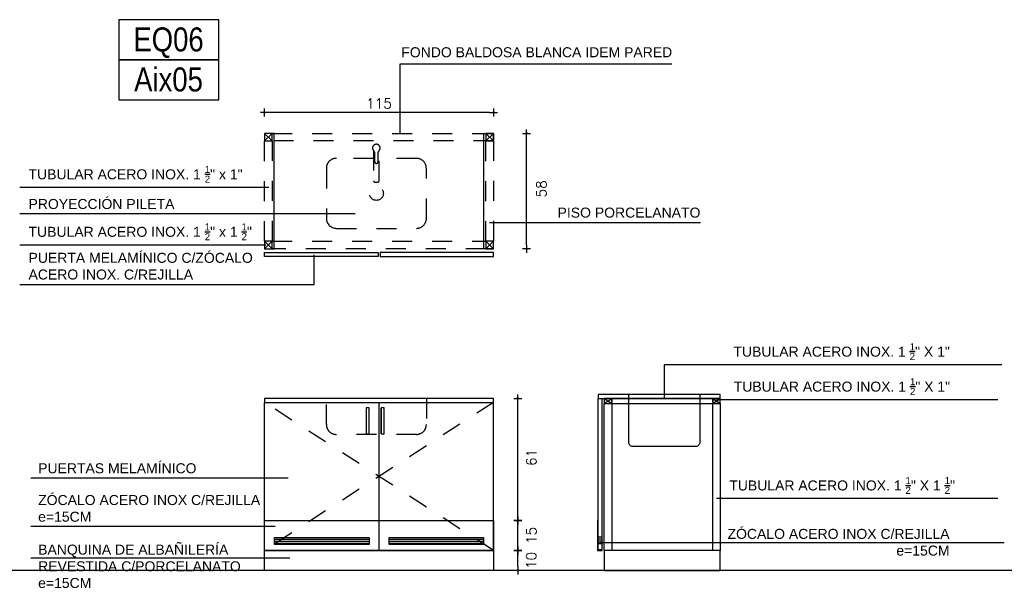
# Model space of a CAD drawing. Header units: millimetres. Extents: x -24.7 to 4, y -20.8 to -17.9.
# Tile 4 of 4: x -0.9 to 4, y -20.8 to -17.9. Entities that reach past the tile are written whole.
import ezdxf
from ezdxf.enums import TextEntityAlignment as Align

# ---------------------------------------------------------------- set-up
doc = ezdxf.new("R2010")
doc.units = ezdxf.units.MM
doc.header["$LTSCALE"] = 0.06
doc.linetypes.add('HIDDEN', pattern=[0.375, 0.25, -0.125])
doc.linetypes.add('HIDDEN2', pattern=[4.7625, 3.175, -1.5875])
for name, color, linetype in [('A PROYECCION CONT', 253, 'Continuous'), ('A PROYECCION DISC', 253, 'HIDDEN2'), ('A SANITARIO', 5, 'Continuous'), ('A-ALBA-0', 253, 'Continuous'), ('ACERO INOX', 1, 'Continuous'), ('Acot-p', 2, 'Continuous'), ('TEXTOS', 2, 'Continuous'), ('TXT CARPINTERIA', 3, 'Continuous'), ('TXT COTA', 3, 'Continuous')]:
    doc.layers.add(name, color=color, linetype=linetype)
doc.styles.add('arial', font='arial.ttf')
doc.styles.add('arial narrow', font='ARIALN.TTF', dxfattribs={"height": 0.0025})
doc.styles.add('ROMANS', font='romans.shx')
doc.dimstyles.new('ESC20', dxfattribs={"dimtxt": 0.05, "dimasz": 0.02, "dimexe": 0, "dimexo": 0, "dimgap": 0.02, "dimtad": 1, "dimtoh": 1, "dimdec": 0, "dimlfac": 100, "dimzin": 12, "dimdsep": 46, "dimtxsty": 'ROMANS', "dimblk1": 'PUNTO', "dimblk2": 'PUNTO', "dimsah": 1, "dimcen": 0, "dimse1": 1, "dimse2": 1, "dimclrd": 1, "dimclre": 1, "dimadec": 0, "dimazin": 0, "dimtfac": 0.1, "dimtdec": 0, "dimtix": 1, "dimtmove": 2, "dimatfit": 3, "dimldrblk": 'PUNTO', "dimfxl": 1, "dimtvp": 0.7, "dimtolj": 1, "dimtzin": 0, "dimarcsym": 0})

# ---------------------------------------------------------------- blocks, each defined once
blk = doc.blocks.new('TUBULAR')
blk.add_lwpolyline([(-23.4865, -19.2995), (-23.4484, -19.2995), (-23.4484, -19.2614), (-23.4865, -19.2614)], close=True)
for points in [[(-23.4865, -19.2614), (-23.4484, -19.2995)], [(-23.4484, -19.2614), (-23.4865, -19.2995)]]:
    blk.add_lwpolyline(points)
blk = doc.blocks.new('tipo equip')
blk.add_lwpolyline([(-0.25, -0.1), (0.25, -0.1), (0.25, 0.1), (-0.25, 0.1)], close=True)
at = {"color": 0, "style": 'arial narrow'}
blk.add_attdef('EQ02A', text='', height=0.12, dxfattribs=at).set_placement((-0.001, 0.0013), align=Align.MIDDLE_CENTER)
blk = doc.blocks.new('PUNTO')
for p, q in [((-1, 0), (1, 0)), ((0, 1), (0, -1))]:
    blk.add_line(p, q)
at = {"const_width": 0.3}
blk.add_lwpolyline([(-0.15, 0, 1), (0.15, 0, 1)], format="xyb", close=True, dxfattribs=at)
blk = doc.blocks.new('*D2450')
at = {"layer": 'Acot-p', "color": 8, "lineweight": -2, "transparency": 16777216}
blk.add_line((1.4461, -18.3919), (0.3407, -18.3919), dxfattribs=at)
at = {"layer": 'Defpoints', "color": 0, "transparency": 16777216}
for p in [(0.3207, -18.3919), (0.3207, -18.4961, 10), (1.4661, -18.4961, 10)]:
    blk.add_point(p, dxfattribs=at)
at = {"layer": 'Acot-p', "color": 8, "lineweight": -2, "transparency": 16777216, "xscale": 0.02, "yscale": 0.02, "zscale": 0.02, "rotation": 180}
blk.add_blockref('PUNTO', (0.3207, -18.3919), dxfattribs=at)
at = {"layer": 'Acot-p', "color": 8, "lineweight": -2, "transparency": 16777216, "xscale": 0.02, "yscale": 0.02, "zscale": 0.02}
blk.add_blockref('PUNTO', (1.4661, -18.3919), dxfattribs=at)
at = {"layer": 'Acot-p', "color": 0, "transparency": 16777216, "insert": (0.8934, -18.3469), "char_height": 0.05, "attachment_point": 5, "style": 'ROMANS'}
blk.add_mtext('\\A1;115', dxfattribs=at)
blk = doc.blocks.new('*D2451')
at = {"layer": 'Acot-p', "color": 8, "lineweight": -2, "transparency": 16777216}
blk.add_line((1.6316, -19.0536), (1.6316, -18.5161), dxfattribs=at)
at = {"layer": 'Defpoints', "color": 0, "transparency": 16777216}
for p in [(1.5246, -18.4961, -0.0005), (1.6316, -18.4961), (1.4661, -19.0736, 10.0005)]:
    blk.add_point(p, dxfattribs=at)
at = {"layer": 'Acot-p', "color": 8, "lineweight": -2, "transparency": 16777216, "xscale": 0.02, "yscale": 0.02, "zscale": 0.02}
for p, rotation in [((1.6316, -18.4961), 90), ((1.6316, -19.0736), 270)]:
    blk.add_blockref('PUNTO', p, dxfattribs=dict(at, rotation=rotation))
at = {"layer": 'Acot-p', "color": 0, "transparency": 16777216, "insert": (1.7052, -18.7736), "char_height": 0.05, "attachment_point": 5, "rotation": 90, "style": 'ROMANS'}
blk.add_mtext('\\A1;58', dxfattribs=at)
blk = doc.blocks.new('*D2452')
at = {"layer": 'Acot-p', "color": 8, "lineweight": -2, "transparency": 16777216}
blk.add_line((1.5874, -20.6611), (1.5874, -20.6011), dxfattribs=at)
at = {"layer": 'Defpoints', "color": 0, "transparency": 16777216}
for p in [(1.4661, -20.5811, 10), (1.5874, -20.5811), (1.4661, -20.6811, 10)]:
    blk.add_point(p, dxfattribs=at)
at = {"layer": 'Acot-p', "color": 8, "lineweight": -2, "transparency": 16777216, "xscale": 0.02, "yscale": 0.02, "zscale": 0.02}
for p, rotation in [((1.5874, -20.5811), 90), ((1.5874, -20.6811), 270)]:
    blk.add_blockref('PUNTO', p, dxfattribs=dict(at, rotation=rotation))
at = {"layer": 'Acot-p', "color": 0, "transparency": 16777216, "insert": (1.6549, -20.6311), "char_height": 0.05, "attachment_point": 5, "rotation": 90, "style": 'ROMANS'}
blk.add_mtext('\\A1;10', dxfattribs=at)
blk = doc.blocks.new('*D2453')
at = {"layer": 'Acot-p', "color": 8, "lineweight": -2, "transparency": 16777216}
blk.add_line((1.5874, -20.5611), (1.5874, -20.4511), dxfattribs=at)
at = {"layer": 'Defpoints', "color": 0, "transparency": 16777216}
for p in [(1.4661, -20.4311, 10), (1.5874, -20.4311), (1.4661, -20.5811, 10)]:
    blk.add_point(p, dxfattribs=at)
at = {"layer": 'Acot-p', "color": 8, "lineweight": -2, "transparency": 16777216, "xscale": 0.02, "yscale": 0.02, "zscale": 0.02}
for p, rotation in [((1.5874, -20.4311), 90), ((1.5874, -20.5811), 270)]:
    blk.add_blockref('PUNTO', p, dxfattribs=dict(at, rotation=rotation))
at = {"layer": 'Acot-p', "color": 0, "transparency": 16777216, "insert": (1.6554, -20.5061), "char_height": 0.05, "attachment_point": 5, "rotation": 90, "style": 'ROMANS'}
blk.add_mtext('\\A1;15', dxfattribs=at)
blk = doc.blocks.new('*D2454')
at = {"layer": 'Acot-p', "color": 8, "lineweight": -2, "transparency": 16777216}
blk.add_line((1.5874, -20.4111), (1.5874, -19.8411), dxfattribs=at)
at = {"layer": 'Defpoints', "color": 0, "transparency": 16777216}
for p in [(1.4661, -19.8211, 10), (1.5874, -19.8211), (1.4661, -20.4311, 10)]:
    blk.add_point(p, dxfattribs=at)
at = {"layer": 'Acot-p', "color": 8, "lineweight": -2, "transparency": 16777216, "xscale": 0.02, "yscale": 0.02, "zscale": 0.02}
for p, rotation in [((1.5874, -19.8211), 90), ((1.5874, -20.4311), 270)]:
    blk.add_blockref('PUNTO', p, dxfattribs=dict(at, rotation=rotation))
at = {"layer": 'Acot-p', "color": 0, "transparency": 16777216, "insert": (1.6554, -20.1161), "char_height": 0.05, "attachment_point": 5, "rotation": 90, "style": 'ROMANS'}
blk.add_mtext('\\A1;61', dxfattribs=at)

msp = doc.modelspace()

# ---------------------------------------------------------------- hatches: boundary and pattern name
at = {"layer": 'ACERO INOX'}
h = msp.add_hatch(dxfattribs=at)
h.set_pattern_fill('_USER', color=256, scale=0.01, pattern_type=0)
h.set_pattern_definition([(180, (27.579274, -41.492777), (-5e-18, -0.01), [])])
h.paths.add_polyline_path([(1.989, -20.5131), (2.007, -20.5131), (2.007, -20.5481), (1.989, -20.5481)])
at = {"layer": 'TXT COTA'}
h = msp.add_hatch(dxfattribs=at)
h.set_pattern_fill('_USER', color=252, scale=0.01, pattern_type=0)
h.set_pattern_definition([(180, (983.556175, 481.625376), (-5e-18, -0.01), [])])
h.paths.add_polyline_path([(0.9434, -20.5161), (1.4161, -20.5161), (1.4161, -20.5511), (0.9434, -20.5511)])
h.paths.add_polyline_path([(0.3707, -20.5161), (0.8434, -20.5161), (0.8434, -20.5511), (0.3707, -20.5511)])

# ---------------------------------------------------------------- linework, layer by layer
for p, q in [((0.3421, -18.7668, -10), (-0.9031, -18.7668, -10)), ((0.775, -18.8989, -10), (-0.9031, -18.8989, -10)), ((1.446, -18.9419, -10), (2.5015, -18.9419, -10)), ((0.3282, -19.0543, -10), (-0.9031, -19.0543, -10)), ((0.44, -20.2199, -10), (-0.848, -20.2199, -10)), ((0.3741, -20.4622, -10), (-0.848, -20.4622, -10)), ((1.9976, -20.5409, -0.0009), (4.0199, -20.5409, -0.0009)), ((0.4472, -20.6192, -10), (-0.848, -20.6192, -10))]:
    msp.add_line(p, q)
msp.add_lwpolyline([(2.3582, -18.1501), (0.9974, -18.1501), (0.9974, -18.4961)])
for points, elevation in [([(-0.9031, -19.2514), (0.5685, -19.2514), (0.5685, -19.1036)], -10), ([(4.008, -19.6533), (2.32, -19.6533), (2.32, -19.8211)], 9.9991), ([(3.988, -19.8281), (2.5816, -19.8281)], 9.9991), ([(3.988, -20.3221), (2.5816, -20.3221)], 9.9991)]:
    msp.add_lwpolyline(points, dxfattribs=dict(elevation=elevation))
at = {"layer": 'A PROYECCION CONT', "linetype": 'ByBlock'}
for p, q in [((0.3207, -20.5811), (0.3207, -19.8411)), ((0.8934, -20.5811, -0.0002), (0.8934, -19.8411)), ((1.4661, -20.5811), (1.4661, -19.8411))]:
    msp.add_line(p, q, dxfattribs=at)
at = {"layer": 'A PROYECCION CONT'}
for points, elevation in [([(0.8884, -19.1111), (0.3207, -19.1111), (0.3207, -19.0911), (0.8884, -19.0911)], 10.0005), ([(0.8984, -19.1111), (1.4661, -19.1111), (1.4661, -19.0911), (0.8984, -19.0911)], 10.0005), ([(2.6, -20.5811), (2.02, -20.5811), (2.02, -20.6811), (2.6, -20.6811)], 10)]:
    msp.add_lwpolyline(points, close=True, dxfattribs=dict(at, elevation=elevation))
at = {"layer": 'A PROYECCION CONT', "linetype": 'ByBlock'}
for points in [[(0.3207, -19.8411), (1.4661, -19.8411), (1.4661, -19.8211), (0.3207, -19.8211)], [(0.3207, -20.5811), (1.4661, -20.5811), (1.4661, -20.6811), (0.3207, -20.6811)]]:
    msp.add_lwpolyline(points, close=True, dxfattribs=at)
at = {"layer": 'A PROYECCION CONT', "linetype": 'ByBlock', "elevation": 9.9991}
msp.add_lwpolyline([(1.989, -19.8211), (2.6, -19.8211), (2.6, -19.8011), (1.989, -19.8011)], close=True, dxfattribs=at)
at = {"layer": 'A PROYECCION CONT', "elevation": 10}
msp.add_lwpolyline([(1.989, -20.5781), (1.989, -19.8211), (2.007, -19.8211), (2.007, -20.5781)], dxfattribs=at)
at = {"layer": 'A PROYECCION DISC', "linetype": 'ByBlock'}
msp.add_xline((-21.369, -20.6811), (-1, 0), dxfattribs=at)
at = {"layer": 'A PROYECCION DISC', "color": 1, "linetype": 'HIDDEN'}
for points in [[(1.4661, -18.5342), (0.3588, -18.5342), (0.3588, -18.4961), (1.4661, -18.4961)], [(0.3588, -19.0355), (0.3207, -19.0355), (0.3207, -18.5342), (0.3588, -18.5342)]]:
    msp.add_lwpolyline(points, close=True, dxfattribs=at)
at = {"layer": 'A PROYECCION DISC', "linetype": 'HIDDEN'}
msp.add_lwpolyline([(0.8721, -18.6387), (0.8721, -18.5948, 0.209966), (0.8673, -18.5837, -2.566955), (0.893, -18.5837, 0.209966), (0.8881, -18.5948), (0.8881, -18.6387, -1)], format="xyb", close=True, dxfattribs=at)
at = {"layer": 'A PROYECCION DISC', "color": 1, "linetype": 'HIDDEN'}
for points, elevation in [([(1.4661, -19.0355), (1.428, -19.0355), (1.428, -18.5342), (1.4661, -18.5342)], -0.0005), ([(0.3588, -19.0355), (1.428, -19.0355), (1.428, -19.0736), (0.3588, -19.0736)], 10.0005)]:
    msp.add_lwpolyline(points, close=True, dxfattribs=dict(at, elevation=elevation))
at = {"layer": 'A PROYECCION DISC', "linetype": 'HIDDEN'}
for points in [[(0.8661, -18.5826), (0.8661, -18.7329, 0.414214), (0.8731, -18.7399), (0.8871, -18.7399, 0.414214), (0.8941, -18.7329), (0.8941, -18.5826)], [(0.8661, -18.6211), (0.6801, -18.621, 0.414214), (0.6301, -18.671), (0.6303, -18.9211, 0.413975), (0.6803, -18.971), (1.0803, -18.9711, 0.414452), (1.1303, -18.9211), (1.1301, -18.6711, 0.414214), (1.0801, -18.6211), (0.8941, -18.6211)]]:
    msp.add_lwpolyline(points, format="xyb", dxfattribs=at)
at = {"layer": 'A PROYECCION DISC', "linetype": 'ByBlock', "elevation": 9.9991}
msp.add_lwpolyline([(2.4975, -19.8011), (2.4975, -20.0411, -0.414214), (2.4775, -20.0611), (2.1625, -20.0611, -0.414214), (2.1425, -20.0411), (2.1425, -19.8011)], format="xyb", dxfattribs=at)
at = {"layer": 'A PROYECCION DISC', "linetype": 'HIDDEN'}
msp.add_circle((0.8802, -18.7961), 0.035, dxfattribs=at)
at = {"layer": 'A SANITARIO', "linetype": 'ByBlock'}
msp.add_line((0.9044, -19.9982, -0.0005), (0.9044, -19.8682, -0.0005), dxfattribs=at)
at = {"layer": 'A SANITARIO', "linetype": 'ByBlock', "elevation": -0.0005}
for points in [[(0.8294, -19.8687), (0.8294, -19.9987), (0.8444, -19.9987), (0.8444, -19.8687)], [(0.9044, -19.8687), (0.9044, -19.9987), (0.9194, -19.9987), (0.9194, -19.8687)]]:
    msp.add_lwpolyline(points, close=True, dxfattribs=at)
at = {"layer": 'A-ALBA-0', "linetype": 'HIDDEN2', "ltscale": 0.2}
for p, q in [((1.4661, -19.8411), (0.3207, -20.5811)), ((1.4661, -20.5811), (0.3207, -19.8411))]:
    msp.add_line(p, q, dxfattribs=at)
msp.add_lwpolyline([(1.1302, -19.8211), (1.1302, -19.9511, -0.414214), (1.0802, -20.0011), (0.6802, -20.0011, -0.414214), (0.6302, -19.9511), (0.6302, -19.8211)], format="xyb", dxfattribs=at)
at = {"layer": 'ACERO INOX'}
msp.add_lwpolyline([(0.3207, -19.0736), (0.3688, -19.0736), (0.3688, -18.4961), (0.3207, -18.4961)], dxfattribs=at)
for points, elevation in [([(1.465, -19.0736), (1.4169, -19.0736), (1.4169, -18.4961), (1.465, -18.4961)], -0.0005), ([(2.02, -19.8211), (2.0581, -19.8465)], 9.9991), ([(2.02, -19.8465), (2.0581, -19.8211)], 9.9991), ([(2.5619, -19.8211), (2.6, -19.8465)], 9.9991), ([(2.5619, -19.8465), (2.6, -19.8211)], 9.9991)]:
    msp.add_lwpolyline(points, dxfattribs=dict(at, elevation=elevation))
for points, elevation in [([(2.02, -19.8211), (2.02, -19.8465), (2.0581, -19.8465), (2.0581, -19.8211)], 9.9991), ([(2.0581, -19.8211), (2.0581, -19.8465), (2.5619, -19.8465), (2.5619, -19.8211)], 9.9991), ([(2.5619, -19.8211), (2.5619, -19.8465), (2.6, -19.8465), (2.6, -19.8211)], 9.9991), ([(2.02, -19.8465), (2.0581, -19.8465), (2.0581, -20.5811), (2.02, -20.5811)], 10), ([(2.5619, -19.8465), (2.6, -19.8465), (2.6, -20.5811), (2.5619, -20.5811)], 10), ([(2.007, -20.2781), (2.007, -20.5781), (1.989, -20.5781), (1.989, -20.4281), (1.986, -20.4281), (1.986, -20.5811), (2.01, -20.5811), (2.01, -20.2781)], 10), ([(0.3207, -20.4311), (1.4661, -20.4311), (1.4661, -20.5811), (0.3207, -20.5811)], 0.0009), ([(0.3707, -20.5161), (0.8434, -20.5161), (0.8434, -20.5511), (0.3707, -20.5511)], 0.0009), ([(0.9434, -20.5161), (1.4161, -20.5161), (1.4161, -20.5511), (0.9434, -20.5511)], 0.0009), ([(1.989, -20.5131), (2.007, -20.5131), (2.007, -20.5481), (1.989, -20.5481)], 10)]:
    msp.add_lwpolyline(points, close=True, dxfattribs=dict(at, elevation=elevation))

# ---------------------------------------------------------------- block references
at = {"layer": 'ACERO INOX', "rotation": 180}
for p in [(-23.1276, -37.7956), (-22.0203, -37.7956), (-23.1276, -38.335, 10.0009), (-22.0203, -38.335, 10.0009)]:
    msp.add_blockref('TUBULAR', p, dxfattribs=at)
at = {"layer": 'TXT CARPINTERIA'}
for p, values in [((-0.158, -18.028), {'EQ02A': 'EQ06'}), ((-0.158, -18.228), {'EQ02A': 'Aix05'})]:
    msp.add_blockref('tipo equip', p, dxfattribs=at).add_auto_attribs(values)

# ---------------------------------------------------------------- texts
at = {"layer": 'TEXTOS', "char_height": 0.05, "width": 2.419581, "style": 'arial'}
for s, insert, attachment_point in [('\\A1;FONDO BALDOSA BLANCA IDEM PARED', (1.0049, -18.1164, -10), 7), ('\\A1;TUBULAR ACERO INOX. 1 {\\H0.7x;\\S1/2;}" x 1"', (-0.859, -18.7428, -10), 7), ('\\A1;PROYECCIÓN PILETA', (-0.859, -18.875, -10), 7), ('\\A1;PISO PORCELANATO', (1.7863, -18.918, -10), 7), ('\\A1;TUBULAR ACERO INOX. 1 {\\H0.7x;\\S1/2;}" x 1 {\\H0.7x;\\S1/2;}"', (-0.859, -19.0304, -10), 7), ('\\A1;PUERTA MELAMÍNICO C/ZÓCALO\\PACERO INOX. C/REJILLA', (-0.859, -19.2274, -10), 7), ('\\A1;TUBULAR ACERO INOX. 1 {\\H0.7x;\\S1/2;}" X 1"', (2.6656, -19.6294, 9.9991), 7), ('\\A1;TUBULAR ACERO INOX. 1 {\\H0.7x;\\S1/2;}" X 1"', (2.667, -19.8041, 9.9991), 7), ('\\A1;PUERTAS MELAMÍNICO', (-0.8108, -20.196, -10), 7), ('\\A1;TUBULAR ACERO INOX. 1 {\\H0.7x;\\S1/2;}" X 1 {\\H0.7x;\\S1/2;}"', (3.7733, -20.2982, 9.9991), 9), ('\\A1;ZÓCALO ACERO INOX C/REJILLA\\Pe=15CM', (-0.8108, -20.4382, -10), 7), ('\\A1;ZÓCALO ACERO INOX C/REJILLA\\Pe=15CM', (3.7461, -20.6074, -0.0009), 9), ('\\A1;BANQUINA DE ALBAÑILERÍA \\PREVESTIDA C/PORCELANATO \\Pe=15CM', (-0.8108, -20.7694, -10), 7)]:
    msp.add_mtext(s, dxfattribs=dict(at, insert=insert, attachment_point=attachment_point))

# ---------------------------------------------------------------- dimensions: what is measured, and where the dimension line sits
at = {"layer": 'Acot-p'}
dim = msp.add_linear_dim(base=(0.3207, -18.3919, -10), p1=(1.4661, -18.4961), p2=(0.3207, -18.4961), dimstyle='ESC20', override={"dimclrd": 8}, dxfattribs=at)
dim.commit()
dim.dimension.update_dxf_attribs({"geometry": '*D2450', "text_midpoint": (0.8934, -18.3469, -10)})
for base, p1, p2, picture, middle in [((1.6316, -18.4961, 0.0005), (1.4661, -19.0736, 10.0009), (1.5246, -18.4961), '*D2451', (1.7052, -18.7736, 0.0005)), ((1.5874, -19.8211, -10), (1.4661, -20.4311), (1.4661, -19.8211), '*D2454', (1.6554, -20.1161, -10)), ((1.5874, -20.4311, -10), (1.4661, -20.5811), (1.4661, -20.4311), '*D2453', (1.6554, -20.5061, -10)), ((1.5874, -20.5811, -10), (1.4661, -20.6811), (1.4661, -20.5811), '*D2452', (1.6549, -20.6311, -10))]:
    dim = msp.add_linear_dim(base=base, p1=p1, p2=p2, angle=90, dimstyle='ESC20', override={"dimclrd": 8}, dxfattribs=at)
    dim.commit()
    dim.dimension.update_dxf_attribs({"geometry": picture, "text_midpoint": middle, "dimtype": 160, "text_rotation": 90})

doc.saveas('drawing.dxf')
